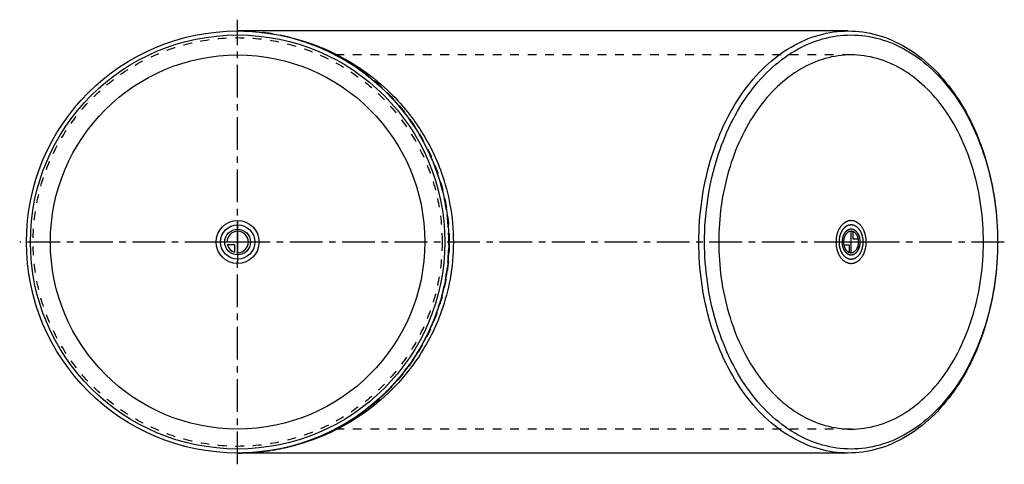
# Model space of a CAD drawing. Header units: millimetres. Extents: x 133 to 867, y 334 to 666.
import ezdxf

# ---------------------------------------------------------------- set-up
doc = ezdxf.new("R2010")
doc.units = ezdxf.units.MM
doc.header["$LTSCALE"] = 65.185185
doc.linetypes.add('CENTER', pattern=[0.6, 0.375, -0.075, 0.075, -0.075])
doc.linetypes.add('HIDDEN', pattern=[0.2, 0.1, -0.1])
for name, color, linetype in [('ACHSEN_S', 7, 'CONTINUOUS'), ('FASEN', 7, 'CONTINUOUS'), ('KOERPER', 7, 'CONTINUOUS'), ('KONST.EL_MIT_GEO', 7, 'CONTINUOUS'), ('KURVEN', 7, 'CONTINUOUS')]:
    doc.layers.add(name, color=color, linetype=linetype)

msp = doc.modelspace()

# ---------------------------------------------------------------- linework, layer by layer
at = {"layer": 'ACHSEN_S', "color": 2, "linetype": 'CENTER'}
for p, q in [((295.38, 334.09), (295.38, 665.91)), ((867.12, 500), (132.88, 500))]:
    msp.add_line(p, q, dxfattribs=at)
at = {"layer": 'FASEN', "color": 7, "linetype": 'Continuous'}
for radius in [157.5, 154.5]:
    msp.add_circle((295.38, 500), radius, dxfattribs=at)
at = {"layer": 'FASEN', "color": 8, "linetype": 'HIDDEN'}
msp.add_circle((295.38, 500), 152.5, dxfattribs=at)
at = {"layer": 'FASEN', "color": 7, "linetype": 'Continuous'}
for points, knots in [([(639.38, 500), (639.38, 520.29), (644.67, 559.61), (664.72, 603.97), (687.84, 631.2), (707.24, 646.09), (728.48, 655.38), (743.44, 657.5), (750.75, 657.5)], [0, 0, 0, 0, 0.287048, 0.553568, 0.675502, 0.789331, 0.896544, 1, 1, 1, 1]), ([(643.63, 500), (643.63, 519.9), (648.81, 558.48), (668.48, 601.99), (691.16, 628.7), (710.19, 643.31), (731.03, 652.42), (752.88, 655.52), (774.72, 652.42), (795.56, 643.31), (814.59, 628.7), (837.27, 601.99), (856.94, 558.48), (862.12, 519.9), (862.12, 500)], [0, 0, 0, 0, 0.143524, 0.276784, 0.337751, 0.394666, 0.448272, 0.5, 0.551728, 0.605334, 0.662249, 0.723216, 0.856476, 1, 1, 1, 1]), ([(750.75, 657.5), (758.07, 657.5), (773.03, 655.38), (794.27, 646.09), (813.66, 631.2), (836.78, 603.97), (856.84, 559.61), (862.12, 520.29), (862.12, 500)], [0, 0, 0, 0, 0.103456, 0.210669, 0.324498, 0.446432, 0.712952, 1, 1, 1, 1]), ([(750.75, 342.5), (743.44, 342.5), (728.48, 344.62), (707.24, 353.91), (687.84, 368.8), (664.72, 396.03), (644.67, 440.39), (639.38, 479.71), (639.38, 500)], [0, 0, 0, 0, 0.103456, 0.210669, 0.324498, 0.446432, 0.712952, 1, 1, 1, 1]), ([(862.12, 500), (862.12, 480.1), (856.94, 441.52), (837.27, 398.01), (814.59, 371.3), (795.56, 356.69), (774.72, 347.58), (752.88, 344.48), (731.03, 347.58), (710.19, 356.69), (691.16, 371.3), (668.48, 398.01), (648.81, 441.52), (643.63, 480.1), (643.63, 500)], [0, 0, 0, 0, 0.143524, 0.276784, 0.337751, 0.394666, 0.448272, 0.5, 0.551728, 0.605334, 0.662249, 0.723216, 0.856476, 1, 1, 1, 1]), ([(862.12, 500), (862.12, 479.71), (856.84, 440.39), (836.78, 396.03), (813.66, 368.8), (794.27, 353.91), (773.03, 344.62), (758.07, 342.5), (750.75, 342.5)], [0, 0, 0, 0, 0.287048, 0.553568, 0.675502, 0.789331, 0.896544, 1, 1, 1, 1])]:
    msp.add_open_spline(points, degree=3, knots=knots, dxfattribs=at)
at = {"layer": 'KOERPER', "color": 7, "linetype": 'Continuous'}
for p, q in [((750.75, 657.5), (295.38, 657.5)), ((750.75, 342.5), (295.38, 342.5))]:
    msp.add_line(p, q, dxfattribs=at)
at = {"layer": 'KOERPER', "color": 8, "linetype": 'HIDDEN'}
for p, q in [((752.88, 639.6), (368.5, 639.6)), ((752.88, 360.4), (368.48, 360.4))]:
    msp.add_line(p, q, dxfattribs=at)
at = {"layer": 'KOERPER', "color": 7, "linetype": 'Continuous'}
msp.add_circle((295.38, 500), 139.6, dxfattribs=at)
at = {"layer": 'KOERPER', "color": 8, "linetype": 'HIDDEN'}
msp.add_arc((295.38, 500), 157.5, 297.58272, 62.41703, dxfattribs=at)
at = {"layer": 'KOERPER', "color": 7, "linetype": 'Continuous'}
for points, knots in [([(752.88, 639.6), (746.39, 639.6), (733.13, 637.72), (714.31, 629.49), (697.12, 616.29), (676.62, 592.15), (658.85, 552.84), (654.16, 517.98), (654.16, 500)], [0, 0, 0, 0, 0.103456, 0.210669, 0.324498, 0.446432, 0.712953, 1, 1, 1, 1]), ([(851.59, 500), (851.59, 517.98), (846.9, 552.84), (829.13, 592.15), (808.63, 616.29), (791.44, 629.49), (772.62, 637.72), (759.36, 639.6), (752.88, 639.6)], [0, 0, 0, 0, 0.287047, 0.553568, 0.675502, 0.789331, 0.896544, 1, 1, 1, 1]), ([(654.16, 500), (654.16, 482.02), (658.85, 447.16), (676.62, 407.85), (697.12, 383.71), (714.31, 370.51), (733.13, 362.28), (746.39, 360.4), (752.88, 360.4)], [0, 0, 0, 0, 0.287047, 0.553568, 0.675502, 0.789331, 0.896544, 1, 1, 1, 1]), ([(752.88, 360.4), (759.36, 360.4), (772.62, 362.28), (791.44, 370.51), (808.63, 383.71), (829.13, 407.85), (846.9, 447.16), (851.59, 482.02), (851.59, 500)], [0, 0, 0, 0, 0.103456, 0.210669, 0.324498, 0.446432, 0.712953, 1, 1, 1, 1])]:
    msp.add_open_spline(points, degree=3, knots=knots, dxfattribs=at)
at = {"layer": 'KONST.EL_MIT_GEO', "color": 8, "linetype": 'HIDDEN'}
for p, q in [((300.04, 657.43), (300.44, 657.42)), ((300.49, 342.58), (299.56, 342.55))]:
    msp.add_line(p, q, dxfattribs=at)
for centre, radius, start, end in [((295.38, 493.09), 164.41, 88.37353, 90.00022), ((295.38, 500), 157.5, 270, 90), ((295.38, 507.12), 164.62, 270.00054, 271.45826)]:
    msp.add_arc(centre, radius, start, end, dxfattribs=at)
for points in [[(300.44, 657.42), (298.76, 657.47), (297.07, 657.5), (295.38, 657.5)], [(295.38, 342.5), (297.08, 342.5), (298.78, 342.53), (300.49, 342.58)]]:
    msp.add_open_spline(points, degree=3, dxfattribs=at)
at = {"layer": 'KONST.EL_MIT_GEO', "color": 7, "linetype": 'Continuous'}
for points, knots in [([(300.44, 657.42), (315.45, 656.96), (346.7, 651.68), (383.57, 633.58), (411.34, 610.51), (432.38, 585.11), (446.81, 556.42), (454.7, 526.83), (456.29, 509.31), (456.29, 500)], [0, 0, 0, 0, 0.184252, 0.383438, 0.496128, 0.625429, 0.785632, 0.885698, 1, 1, 1, 1]), ([(456.29, 500), (456.29, 490.7), (454.7, 473.2), (446.83, 443.63), (432.41, 414.94), (411.37, 389.53), (383.61, 366.45), (346.74, 348.34), (315.49, 343.05), (300.49, 342.58)], [0, 0, 0, 0, 0.114164, 0.214178, 0.374405, 0.503747, 0.61647, 0.815705, 1, 1, 1, 1])]:
    msp.add_open_spline(points, degree=3, knots=knots, dxfattribs=at)
at = {"layer": 'KONST.EL_MIT_GEO', "color": 8, "linetype": 'HIDDEN'}
for points, knots in [([(453.46, 500), (453.46, 510.72), (451.26, 532.15), (441.55, 562.75), (426.05, 590.48), (405.67, 614.25), (381.39, 633.31), (354.26, 647.2), (326.92, 655.14), (308.69, 657.15), (300.44, 657.42)], [0, 0, 0, 0, 0.132676, 0.264461, 0.394709, 0.523067, 0.649526, 0.77433, 0.89793, 1, 1, 1, 1]), ([(300.49, 342.58), (308.72, 342.85), (326.93, 344.86), (354.26, 352.8), (381.39, 366.69), (405.66, 385.75), (426.05, 409.52), (441.54, 437.24), (451.26, 467.84), (453.46, 489.28), (453.46, 500)], [0, 0, 0, 0, 0.101908, 0.225528, 0.350343, 0.476808, 0.605192, 0.735473, 0.867292, 1, 1, 1, 1])]:
    msp.add_open_spline(points, degree=3, knots=knots, dxfattribs=at)
at = {"layer": 'KURVEN', "color": 40, "linetype": 'Continuous'}
for p, q in [((295.38, 516), (295.38, 484)), ((752.88, 492), (752.88, 508)), ((754.43, 502.2), (754.43, 507.69)), ((311.38, 500), (279.38, 500)), ((764.19, 500), (741.56, 500)), ((758.31, 502.2), (754.43, 502.2)), ((293.18, 497.8), (287.69, 497.8)), ((293.18, 497.8), (293.18, 492.31)), ((747.44, 497.8), (751.32, 497.8)), ((751.32, 497.8), (751.32, 492.31))]:
    msp.add_line(p, q, dxfattribs=at)
for radius in [16, 12.8, 9.6]:
    msp.add_circle((295.38, 500), radius, dxfattribs=at)
for start, end in [(270, 180), (195.96201, 254.03799)]:
    msp.add_arc((295.38, 500), 8, start, end, dxfattribs=at)
for points, knots in [([(764.19, 500), (764.15, 500.52), (764.1, 501.3), (764.02, 502.33), (764, 503.12), (763.81, 503.85), (763.66, 504.6), (763.49, 505.35), (763.36, 506.11), (763.07, 506.78), (762.82, 507.48), (762.55, 508.16), (762.33, 508.88), (761.93, 509.46), (761.59, 510.09), (761.22, 510.69), (760.9, 511.35), (760.44, 511.8), (760.02, 512.31), (759.59, 512.79), (759.19, 513.33), (758.68, 513.65), (758.2, 514.04), (757.71, 514.39), (757.23, 514.81), (756.69, 514.99), (756.17, 515.23), (755.73, 515.42), (755.37, 515.56), (755.12, 515.71), (754.83, 515.72), (754.46, 515.78), (753.99, 515.84), (753.53, 515.91), (753.15, 515.95), (752.87, 516.02), (752.6, 515.96), (752.23, 515.91), (751.78, 515.85), (751.32, 515.79), (750.95, 515.73), (750.67, 515.72), (750.41, 515.58), (750.06, 515.43), (749.62, 515.25), (749.1, 515.01), (748.55, 514.83), (748.08, 514.41), (747.59, 514.07), (747.11, 513.68), (746.6, 513.37), (746.18, 512.81), (745.74, 512.33), (745.32, 511.81), (744.85, 511.34), (744.53, 510.7), (744.17, 510.11), (743.83, 509.5), (743.45, 508.93), (743.22, 508.21), (742.95, 507.53), (742.7, 506.83), (742.4, 506.17), (742.28, 505.4), (742.1, 504.66), (741.95, 503.91), (741.75, 503.18), (741.74, 502.37), (741.65, 501.32), (741.6, 500.53), (741.56, 500)], [0, 0, 0, 0, 0.03125, 0.046875, 0.0625, 0.078125, 0.09375, 0.109375, 0.125, 0.140625, 0.15625, 0.171875, 0.1875, 0.203125, 0.21875, 0.234375, 0.25, 0.265625, 0.28125, 0.296875, 0.3125, 0.328125, 0.34375, 0.359375, 0.375, 0.390625, 0.40625, 0.421875, 0.429688, 0.4375, 0.445312, 0.453125, 0.46875, 0.484375, 0.492188, 0.5, 0.507812, 0.515625, 0.53125, 0.546875, 0.554688, 0.5625, 0.570312, 0.578125, 0.59375, 0.609375, 0.625, 0.640625, 0.65625, 0.671875, 0.6875, 0.703125, 0.71875, 0.734375, 0.75, 0.765625, 0.78125, 0.796875, 0.8125, 0.828125, 0.84375, 0.859375, 0.875, 0.890625, 0.90625, 0.921875, 0.9375, 0.953125, 0.96875, 1, 1, 1, 1]), ([(761.93, 500), (761.9, 500.41), (761.86, 501.04), (761.79, 501.86), (761.78, 502.49), (761.62, 503.08), (761.5, 503.68), (761.36, 504.28), (761.27, 504.89), (761.03, 505.43), (760.83, 505.98), (760.61, 506.53), (760.44, 507.1), (760.12, 507.57), (759.85, 508.07), (759.55, 508.55), (759.29, 509.08), (758.93, 509.44), (758.59, 509.85), (758.25, 510.23), (757.92, 510.67), (757.52, 510.92), (757.13, 511.23), (756.74, 511.51), (756.36, 511.85), (755.93, 511.99), (755.51, 512.19), (755.08, 512.35), (754.67, 512.58), (754.21, 512.6), (753.77, 512.68), (753.32, 512.73), (752.87, 512.84), (752.44, 512.73), (752, 512.68), (751.56, 512.61), (751.11, 512.59), (750.7, 512.37), (750.27, 512.2), (749.85, 512.01), (749.42, 511.87), (749.04, 511.53), (748.64, 511.25), (748.26, 510.95), (747.85, 510.69), (747.52, 510.25), (747.17, 509.86), (746.83, 509.45), (746.46, 509.07), (746.2, 508.56), (745.91, 508.09), (745.64, 507.6), (745.33, 507.14), (745.15, 506.56), (744.93, 506.02), (744.73, 505.47), (744.5, 504.93), (744.4, 504.32), (744.26, 503.73), (744.14, 503.12), (743.98, 502.54), (743.96, 501.89), (743.89, 501.06), (743.85, 500.42), (743.82, 500)], [0, 0, 0, 0, 0.03125, 0.046875, 0.0625, 0.078125, 0.09375, 0.109375, 0.125, 0.140625, 0.15625, 0.171875, 0.1875, 0.203125, 0.21875, 0.234375, 0.25, 0.265625, 0.28125, 0.296875, 0.3125, 0.328125, 0.34375, 0.359375, 0.375, 0.390625, 0.40625, 0.421875, 0.4375, 0.453125, 0.46875, 0.484375, 0.5, 0.515625, 0.53125, 0.546875, 0.5625, 0.578125, 0.59375, 0.609375, 0.625, 0.640625, 0.65625, 0.671875, 0.6875, 0.703125, 0.71875, 0.734375, 0.75, 0.765625, 0.78125, 0.796875, 0.8125, 0.828125, 0.84375, 0.859375, 0.875, 0.890625, 0.90625, 0.921875, 0.9375, 0.953125, 0.96875, 1, 1, 1, 1]), ([(752.88, 509.6), (752.66, 509.57), (752.33, 509.53), (751.89, 509.46), (751.55, 509.44), (751.23, 509.27), (750.91, 509.14), (750.59, 508.99), (750.26, 508.89), (749.98, 508.63), (749.68, 508.42), (749.39, 508.19), (749.09, 508), (748.84, 507.67), (748.58, 507.37), (748.32, 507.06), (748.04, 506.78), (747.85, 506.4), (747.64, 506.04), (747.43, 505.67), (747.21, 505.33), (747.07, 504.89), (746.86, 504.33), (746.55, 503.64), (746.42, 502.72), (746.17, 501.85), (746.17, 500.88), (746.04, 499.93), (746.18, 499), (746.18, 498.06), (746.4, 497.31), (746.53, 496.71), (746.61, 496.24), (746.79, 495.84), (746.94, 495.42), (747.11, 495.02), (747.24, 494.59), (747.48, 494.24), (747.69, 493.87), (747.91, 493.51), (748.11, 493.12), (748.39, 492.85), (748.64, 492.55), (748.9, 492.27), (749.15, 491.95), (749.46, 491.75), (749.75, 491.52), (750.06, 491.31), (750.35, 491.06), (750.67, 490.96), (750.99, 490.82), (751.31, 490.7), (751.62, 490.54), (751.97, 490.53), (752.42, 490.46), (752.76, 490.43), (752.98, 490.4)], [0, 0, 0, 0, 0.03125, 0.046875, 0.0625, 0.078125, 0.09375, 0.109375, 0.125, 0.140625, 0.15625, 0.171875, 0.1875, 0.203125, 0.21875, 0.234375, 0.25, 0.265625, 0.28125, 0.296875, 0.3125, 0.328125, 0.34375, 0.375, 0.40625, 0.4375, 0.46875, 0.5, 0.53125, 0.5625, 0.59375, 0.609375, 0.625, 0.640625, 0.65625, 0.671875, 0.6875, 0.703125, 0.71875, 0.734375, 0.75, 0.765625, 0.78125, 0.796875, 0.8125, 0.828125, 0.84375, 0.859375, 0.875, 0.890625, 0.90625, 0.921875, 0.9375, 0.953125, 0.96875, 1, 1, 1, 1]), ([(752.77, 509.6), (752.55, 509.56), (752.12, 509.49), (751.64, 509.38), (751.31, 509.35), (751.11, 509.24), (750.74, 509.06), (750.33, 508.83), (749.9, 508.65), (749.54, 508.31), (749.09, 507.89), (748.61, 507.51), (748.31, 507.04), (748, 506.6), (747.59, 506.08), (747.25, 505.27), (746.96, 504.6), (746.72, 504.08), (746.6, 503.49), (746.45, 502.91), (746.29, 502.33), (746.21, 501.72), (746.17, 500.94), (746.11, 500.31), (746.09, 500)], [0, 0, 0, 0, 0.0625, 0.125, 0.140625, 0.15625, 0.1875, 0.25, 0.28125, 0.3125, 0.375, 0.4375, 0.46875, 0.5, 0.5625, 0.625, 0.6875, 0.71875, 0.75, 0.8125, 0.84375, 0.875, 0.9375, 1, 1, 1, 1]), ([(752.88, 508), (752.7, 507.97), (752.34, 507.91), (751.79, 507.86), (751.27, 507.63), (750.21, 507.14), (748.86, 505.82), (747.87, 503.88), (747.51, 502.42), (747.34, 501.7), (747.3, 500.9), (747.24, 500.39), (747.22, 500.13)], [0, 0, 0, 0, 0.0625, 0.125, 0.1875, 0.25, 0.5, 0.75, 0.8125, 0.875, 0.9375, 1, 1, 1, 1]), ([(752.88, 490.4), (753.09, 490.43), (753.42, 490.47), (753.86, 490.54), (754.2, 490.56), (754.52, 490.73), (754.84, 490.86), (755.16, 491.01), (755.49, 491.11), (755.77, 491.37), (756.07, 491.58), (756.36, 491.81), (756.66, 492), (756.91, 492.33), (757.17, 492.63), (757.43, 492.94), (757.71, 493.22), (757.9, 493.6), (758.11, 493.96), (758.32, 494.33), (758.54, 494.67), (758.68, 495.11), (758.89, 495.67), (759.2, 496.36), (759.33, 497.28), (759.58, 498.15), (759.58, 499.12), (759.71, 500.07), (759.57, 501), (759.57, 501.94), (759.35, 502.69), (759.22, 503.29), (759.14, 503.76), (758.96, 504.16), (758.81, 504.58), (758.64, 504.98), (758.51, 505.41), (758.27, 505.76), (758.06, 506.13), (757.84, 506.49), (757.64, 506.88), (757.36, 507.15), (757.11, 507.45), (756.85, 507.73), (756.6, 508.05), (756.29, 508.25), (756, 508.48), (755.69, 508.69), (755.4, 508.94), (755.08, 509.04), (754.76, 509.18), (754.44, 509.3), (754.13, 509.46), (753.78, 509.47), (753.33, 509.54), (752.99, 509.57), (752.77, 509.6)], [0, 0, 0, 0, 0.03125, 0.046875, 0.0625, 0.078125, 0.09375, 0.109375, 0.125, 0.140625, 0.15625, 0.171875, 0.1875, 0.203125, 0.21875, 0.234375, 0.25, 0.265625, 0.28125, 0.296875, 0.3125, 0.328125, 0.34375, 0.375, 0.40625, 0.4375, 0.46875, 0.5, 0.53125, 0.5625, 0.59375, 0.609375, 0.625, 0.640625, 0.65625, 0.671875, 0.6875, 0.703125, 0.71875, 0.734375, 0.75, 0.765625, 0.78125, 0.796875, 0.8125, 0.828125, 0.84375, 0.859375, 0.875, 0.890625, 0.90625, 0.921875, 0.9375, 0.953125, 0.96875, 1, 1, 1, 1]), ([(759.66, 500), (759.64, 500.31), (759.59, 500.93), (759.57, 501.88), (759.32, 502.75), (759.19, 503.68), (758.89, 504.35), (758.68, 504.9), (758.55, 505.33), (758.31, 505.68), (758.1, 506.05), (757.88, 506.41), (757.69, 506.81), (757.42, 507.08), (757.16, 507.39), (756.9, 507.67), (756.66, 508), (756.36, 508.19), (756.07, 508.42), (755.77, 508.63), (755.49, 508.89), (755.16, 508.99), (754.85, 509.14), (754.53, 509.27), (754.22, 509.44), (753.88, 509.45), (753.43, 509.53), (753.1, 509.57), (752.88, 509.6)], [0, 0, 0, 0, 0.0625, 0.125, 0.1875, 0.25, 0.3125, 0.34375, 0.375, 0.40625, 0.4375, 0.46875, 0.5, 0.53125, 0.5625, 0.59375, 0.625, 0.65625, 0.6875, 0.71875, 0.75, 0.78125, 0.8125, 0.84375, 0.875, 0.90625, 0.9375, 1, 1, 1, 1]), ([(741.56, 500), (741.6, 499.48), (741.65, 498.7), (741.73, 497.67), (741.75, 496.88), (741.95, 496.15), (742.09, 495.4), (742.26, 494.65), (742.39, 493.89), (742.68, 493.22), (742.93, 492.52), (743.2, 491.84), (743.42, 491.12), (743.82, 490.54), (744.16, 489.91), (744.53, 489.31), (744.85, 488.65), (745.31, 488.2), (745.73, 487.69), (746.16, 487.21), (746.56, 486.67), (747.07, 486.35), (747.55, 485.96), (748.04, 485.61), (748.52, 485.19), (749.06, 485.01), (749.58, 484.77), (750.02, 484.58), (750.38, 484.44), (750.63, 484.29), (750.92, 484.28), (751.29, 484.22), (751.76, 484.16), (752.22, 484.09), (752.6, 484.05), (752.88, 483.98), (753.15, 484.04), (753.52, 484.09), (753.97, 484.15), (754.43, 484.21), (754.8, 484.27), (755.08, 484.28), (755.34, 484.42), (755.69, 484.57), (756.13, 484.75), (756.65, 484.99), (757.2, 485.17), (757.67, 485.59), (758.16, 485.93), (758.64, 486.32), (759.15, 486.63), (759.57, 487.19), (760.01, 487.67), (760.43, 488.19), (760.9, 488.66), (761.22, 489.3), (761.58, 489.89), (761.92, 490.5), (762.3, 491.07), (762.53, 491.79), (762.8, 492.47), (763.05, 493.17), (763.35, 493.83), (763.47, 494.6), (763.65, 495.34), (763.8, 496.09), (764, 496.82), (764.01, 497.63), (764.1, 498.68), (764.15, 499.47), (764.19, 500)], [0, 0, 0, 0, 0.03125, 0.046875, 0.0625, 0.078125, 0.09375, 0.109375, 0.125, 0.140625, 0.15625, 0.171875, 0.1875, 0.203125, 0.21875, 0.234375, 0.25, 0.265625, 0.28125, 0.296875, 0.3125, 0.328125, 0.34375, 0.359375, 0.375, 0.390625, 0.40625, 0.421875, 0.429688, 0.4375, 0.445312, 0.453125, 0.46875, 0.484375, 0.492188, 0.5, 0.507812, 0.515625, 0.53125, 0.546875, 0.554688, 0.5625, 0.570312, 0.578125, 0.59375, 0.609375, 0.625, 0.640625, 0.65625, 0.671875, 0.6875, 0.703125, 0.71875, 0.734375, 0.75, 0.765625, 0.78125, 0.796875, 0.8125, 0.828125, 0.84375, 0.859375, 0.875, 0.890625, 0.90625, 0.921875, 0.9375, 0.953125, 0.96875, 1, 1, 1, 1]), ([(743.82, 500), (743.85, 499.59), (743.89, 498.96), (743.96, 498.14), (743.97, 497.51), (744.13, 496.92), (744.25, 496.32), (744.39, 495.72), (744.48, 495.11), (744.72, 494.57), (744.92, 494.02), (745.14, 493.47), (745.31, 492.9), (745.63, 492.43), (745.9, 491.93), (746.2, 491.45), (746.46, 490.92), (746.82, 490.56), (747.16, 490.15), (747.5, 489.77), (747.83, 489.33), (748.23, 489.08), (748.62, 488.77), (749.01, 488.49), (749.39, 488.15), (749.82, 488.01), (750.24, 487.81), (750.67, 487.65), (751.08, 487.42), (751.54, 487.4), (751.98, 487.32), (752.43, 487.27), (752.88, 487.16), (753.31, 487.27), (753.75, 487.32), (754.19, 487.39), (754.64, 487.41), (755.05, 487.63), (755.48, 487.8), (755.9, 487.99), (756.33, 488.13), (756.71, 488.47), (757.11, 488.75), (757.49, 489.05), (757.9, 489.31), (758.23, 489.75), (758.58, 490.14), (758.92, 490.55), (759.29, 490.93), (759.55, 491.44), (759.84, 491.91), (760.11, 492.4), (760.42, 492.86), (760.6, 493.44), (760.82, 493.98), (761.02, 494.53), (761.25, 495.07), (761.35, 495.68), (761.49, 496.27), (761.61, 496.88), (761.77, 497.46), (761.79, 498.11), (761.86, 498.94), (761.9, 499.58), (761.93, 500)], [0, 0, 0, 0, 0.03125, 0.046875, 0.0625, 0.078125, 0.09375, 0.109375, 0.125, 0.140625, 0.15625, 0.171875, 0.1875, 0.203125, 0.21875, 0.234375, 0.25, 0.265625, 0.28125, 0.296875, 0.3125, 0.328125, 0.34375, 0.359375, 0.375, 0.390625, 0.40625, 0.421875, 0.4375, 0.453125, 0.46875, 0.484375, 0.5, 0.515625, 0.53125, 0.546875, 0.5625, 0.578125, 0.59375, 0.609375, 0.625, 0.640625, 0.65625, 0.671875, 0.6875, 0.703125, 0.71875, 0.734375, 0.75, 0.765625, 0.78125, 0.796875, 0.8125, 0.828125, 0.84375, 0.859375, 0.875, 0.890625, 0.90625, 0.921875, 0.9375, 0.953125, 0.96875, 1, 1, 1, 1]), ([(746.09, 500), (746.11, 499.69), (746.16, 499.07), (746.18, 498.12), (746.43, 497.25), (746.56, 496.32), (746.86, 495.65), (747.07, 495.1), (747.2, 494.67), (747.44, 494.32), (747.65, 493.95), (747.87, 493.59), (748.06, 493.19), (748.33, 492.92), (748.59, 492.61), (748.85, 492.33), (749.09, 492), (749.39, 491.81), (749.68, 491.58), (749.98, 491.37), (750.26, 491.11), (750.59, 491.01), (750.9, 490.86), (751.22, 490.73), (751.53, 490.56), (751.87, 490.55), (752.32, 490.47), (752.65, 490.43), (752.88, 490.4)], [0, 0, 0, 0, 0.0625, 0.125, 0.1875, 0.25, 0.3125, 0.34375, 0.375, 0.40625, 0.4375, 0.46875, 0.5, 0.53125, 0.5625, 0.59375, 0.625, 0.65625, 0.6875, 0.71875, 0.75, 0.78125, 0.8125, 0.84375, 0.875, 0.90625, 0.9375, 1, 1, 1, 1]), ([(752.88, 492), (753.06, 492.03), (753.41, 492.09), (753.96, 492.14), (754.48, 492.37), (755.54, 492.86), (756.89, 494.18), (757.88, 496.12), (758.24, 497.58), (758.41, 498.3), (758.45, 499.1), (758.51, 499.61), (758.53, 499.87)], [0, 0, 0, 0, 0.0625, 0.125, 0.1875, 0.25, 0.5, 0.75, 0.8125, 0.875, 0.9375, 1, 1, 1, 1]), ([(752.98, 490.4), (753.2, 490.44), (753.63, 490.51), (754.11, 490.62), (754.44, 490.65), (754.64, 490.76), (755.01, 490.94), (755.42, 491.17), (755.85, 491.35), (756.21, 491.69), (756.66, 492.11), (757.14, 492.49), (757.44, 492.96), (757.75, 493.4), (758.16, 493.92), (758.5, 494.73), (758.79, 495.4), (759.03, 495.92), (759.15, 496.51), (759.3, 497.09), (759.46, 497.67), (759.54, 498.28), (759.58, 499.06), (759.64, 499.69), (759.66, 500)], [0, 0, 0, 0, 0.0625, 0.125, 0.140625, 0.15625, 0.1875, 0.25, 0.28125, 0.3125, 0.375, 0.4375, 0.46875, 0.5, 0.5625, 0.625, 0.6875, 0.71875, 0.75, 0.8125, 0.84375, 0.875, 0.9375, 1, 1, 1, 1]), ([(747.44, 497.8), (747.52, 497.49), (747.64, 497.01), (747.82, 496.4), (748.02, 495.97), (748.18, 495.53), (748.4, 495.13), (748.64, 494.74), (748.86, 494.33), (749.15, 494.03), (749.41, 493.69), (749.69, 493.38), (750.01, 493.15), (750.3, 492.87), (750.75, 492.61), (751.09, 492.43), (751.32, 492.31)], [0, 0, 0, 0, 0.125, 0.1875, 0.25, 0.3125, 0.375, 0.4375, 0.5, 0.5625, 0.625, 0.6875, 0.75, 0.8125, 0.875, 1, 1, 1, 1])]:
    msp.add_open_spline(points, degree=3, knots=knots, dxfattribs=at)
for points in [[(758.53, 499.87), (758.52, 500.13), (758.48, 500.65), (758.47, 501.44), (758.27, 502.19), (758.16, 502.98), (757.86, 503.64), (757.66, 504.37), (757.26, 504.95), (756.95, 505.63), (756.49, 506.07), (756.1, 506.63), (755.58, 506.95), (755.11, 507.41), (754.56, 507.57), (754.05, 507.88), (753.48, 507.89), (752.92, 508.05), (752.38, 507.9), (751.82, 507.91), (751.29, 507.61), (750.73, 507.46), (750.27, 507.03), (749.75, 506.73), (749.34, 506.17), (748.87, 505.72), (748.56, 505.07), (748.16, 504.52), (747.94, 503.77), (747.62, 503.1), (747.51, 502.33), (747.3, 501.61), (747.28, 500.79), (747.24, 500.27), (747.22, 500)], [(747.22, 500.13), (747.23, 499.87), (747.27, 499.35), (747.28, 498.56), (747.48, 497.81), (747.59, 497.02), (747.89, 496.36), (748.09, 495.63), (748.49, 495.05), (748.8, 494.37), (749.26, 493.93), (749.65, 493.37), (750.17, 493.05), (750.64, 492.59), (751.19, 492.43), (751.7, 492.12), (752.27, 492.11), (752.83, 491.95), (753.37, 492.1), (753.93, 492.09), (754.46, 492.39), (755.02, 492.54), (755.48, 492.97), (756, 493.27), (756.41, 493.83), (756.88, 494.28), (757.19, 494.93), (757.59, 495.48), (757.81, 496.23), (758.13, 496.9), (758.24, 497.67), (758.45, 498.39), (758.47, 499.21), (758.51, 499.73), (758.53, 500)]]:
    msp.add_open_spline(points, degree=3, dxfattribs=at)

doc.saveas('drawing.dxf')
